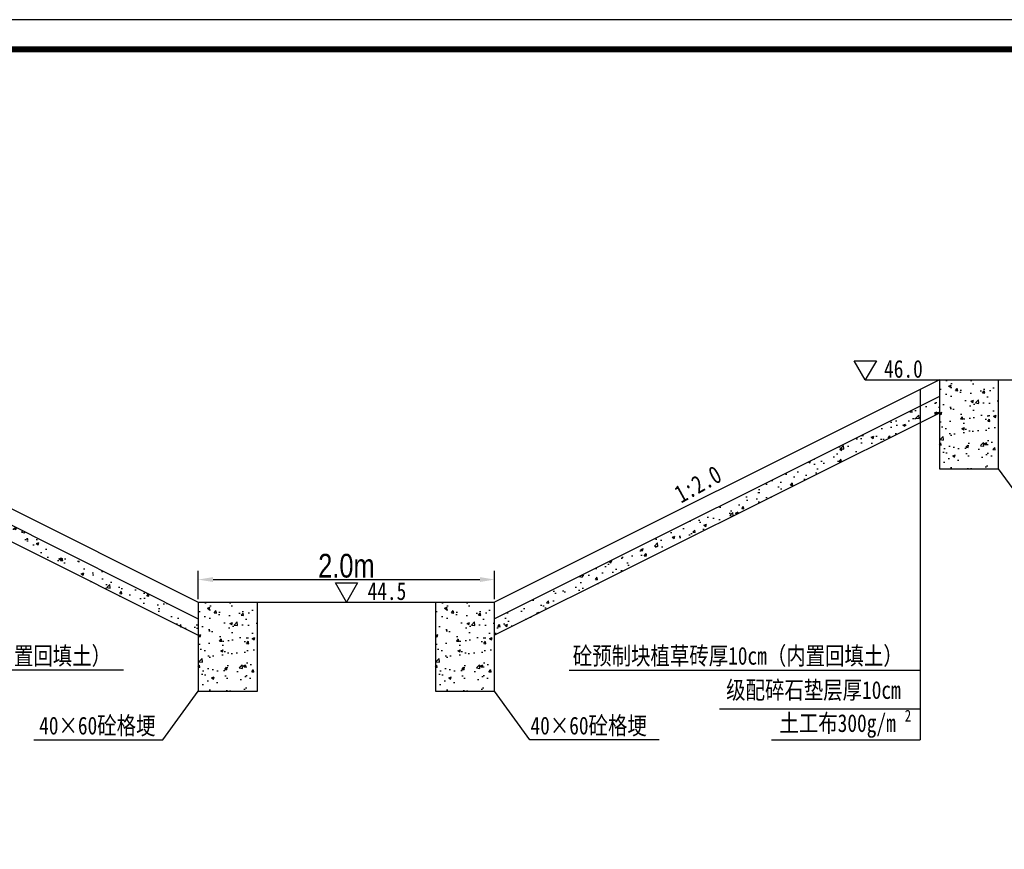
# Model space of a CAD drawing. Header units: millimetres. Extents: x 6315 to 14770, y 92 to 1587.
# Tile 7 of 12: x 6628 to 6960, y 372 to 652. Entities that reach past the tile are written whole.
import ezdxf

# ---------------------------------------------------------------- set-up
doc = ezdxf.new("R2010")
doc.units = ezdxf.units.MM
doc.layers.add('文字', color=7, linetype='Continuous')
doc.styles.add('HZTXT', font='hztxt_e.shx', dxfattribs={"width": 0.8, "bigfont": 'hztxt.shx'})
doc.styles.add('样式 1', font='SIMHEI.TTF', dxfattribs={"width": 0.8})
doc.dimstyles.get("Standard").update_dxf_attribs({"dimtxt": 2.5, "dimasz": 0.18, "dimexe": 0.18, "dimexo": 0.0625, "dimgap": 0.09, "dimtad": 0, "dimtih": 1, "dimtoh": 1, "dimdec": 4, "dimzin": 0, "dimdsep": 46, "dimtxsty": 'Standard', "dimcen": 0.09, "dimadec": 0, "dimazin": 0, "dimtfac": 1, "dimtdec": 4, "dimtofl": 0, "dimtmove": 0, "dimatfit": 3, "dimfxl": 0, "dimtolj": 1, "dimtzin": 0, "dimarcsym": 0})
pattern_1 = [(50, (-903.72, 123.804), (9.1092334, -0.796954), [0.9525, -10.4775]), (355, (-903.72, 123.804), (-1.762141, 9.552832), [0.762, -8.382]), (100.451, (-902.961, 123.738), (7.347125, 8.755834), [0.8095, -8.9045]), (46.1842, (-903.72, 126.344), (13.553952, -2.102116), [1.42875, -15.71625]), (96.6356, (-902.591, 126.169), (11.870212, 12.371278), [1.21425, -13.35675]), (351.184, (-903.72, 126.344), (11.87023, 12.371256), [1.143, -12.573]), (21, (-902.45, 125.709), (7.580744, -5.113276), [0.9525, -10.4775]), (326, (-902.45, 125.709), (3.090101, 9.209398), [0.762, -8.382]), (71.4514, (-901.819, 125.283), (10.670825, 4.096143), [0.8095, -8.9045]), (37.5, (-903.7204, 123.8043), (0.1544302, 4.227752), [0, -8.2804, 0, -8.509, 0, -8.41375]), (7.5, (-903.7204, 123.8043), (3.340983, 5.0090287), [0, -4.8514, 0, -8.0899, 0, -3.20675]), (327.5, (-906.5525, 123.8043), (6.7795298, -0.2864372), [0, -3.175, 0, -9.906, 0, -13.1445]), (317.5, (-907.8225, 123.8043), (7.406459, 1.2713246), [0, -4.1275, 0, -6.5786, 0, -9.3345])]

# ---------------------------------------------------------------- blocks, each defined once
blk = doc.blocks.new('*D119')
at = {"layer": 'Defpoints', "color": 0}
for p in [(6787.91, 462.9), (6687.91, 455.29), (6787.91, 455.29)]:
    blk.add_point(p, dxfattribs=at)
at = {"layer": '文字', "color": 0, "lineweight": -2}
for p, q in [((6687.91, 456.29), (6687.91, 465.9)), ((6787.91, 456.29), (6787.91, 465.9)), ((6692.91, 462.9), (6782.91, 462.9))]:
    blk.add_line(p, q, dxfattribs=at)
at = {"layer": '文字', "color": 0}
for points in [[(6692.91, 463.73), (6692.91, 462.07), (6687.91, 462.9)], [(6782.91, 463.73), (6782.91, 462.07), (6787.91, 462.9)]]:
    blk.add_solid(points, dxfattribs=at)
at = {"layer": '文字', "color": 0, "insert": (6737.91, 467.52), "char_height": 8, "attachment_point": 5, "style": 'HZTXT'}
blk.add_mtext('\\A1;2.0m', dxfattribs=at)

msp = doc.modelspace()

# ---------------------------------------------------------------- hatches: boundary and pattern name
h = msp.add_hatch()
h.set_pattern_fill('AR-CONC', color=256, scale=0.05, style=0)
h.set_pattern_definition([(50, (-483.72, 123.804), (9.1092334, -0.796954), [0.9525, -10.4775]), (355, (-483.72, 123.804), (-1.762141, 9.552832), [0.762, -8.382]), (100.451, (-482.961, 123.738), (7.347125, 8.755834), [0.8095, -8.9045]), (46.1842, (-483.72, 126.344), (13.553952, -2.102116), [1.42875, -15.71625]), (96.6356, (-482.591, 126.169), (11.870212, 12.371278), [1.21425, -13.35675]), (351.184, (-483.72, 126.344), (11.87023, 12.371256), [1.143, -12.573]), (21, (-482.45, 125.709), (7.580744, -5.113276), [0.9525, -10.4775]), (326, (-482.45, 125.709), (3.090101, 9.209398), [0.762, -8.382]), (71.4514, (-481.819, 125.283), (10.670825, 4.096143), [0.8095, -8.9045]), (37.5, (-483.7204, 123.8043), (0.1544302, 4.227752), [0, -8.2804, 0, -8.509, 0, -8.41375]), (7.5, (-483.7204, 123.8043), (3.340983, 5.0090287), [0, -4.8514, 0, -8.0899, 0, -3.20675]), (327.5, (-486.5525, 123.8043), (6.7795298, -0.2864372), [0, -3.175, 0, -9.906, 0, -13.1445]), (317.5, (-487.8225, 123.8043), (7.406459, 1.2713246), [0, -4.1275, 0, -6.5786, 0, -9.3345])])
h.paths.add_polyline_path([(6957.91, 530.29), (6937.91, 530.29), (6937.91, 500.29), (6957.91, 500.29)])
h = msp.add_hatch()
h.set_pattern_fill('AR-CONC', color=256, scale=0.05, style=0)
h.set_pattern_definition(pattern_1)
h.paths.add_polyline_path([(6537.91, 524.7), (6537.91, 519.11), (6687.91, 444.11), (6687.91, 449.7)])
h = msp.add_hatch()
h.set_pattern_fill('AR-CONC', color=256, scale=0.05, style=0)
h.set_pattern_definition(pattern_1)
h.paths.add_polyline_path([(6937.91, 519.11), (6937.91, 524.7), (6787.91, 449.7), (6787.91, 444.11)])
h = msp.add_hatch()
h.set_pattern_fill('AR-CONC', color=256, scale=0.05, style=0)
h.set_pattern_definition([(50, (-733.72, 48.804), (9.1092334, -0.796954), [0.9525, -10.4775]), (355, (-733.72, 48.804), (-1.762141, 9.552832), [0.762, -8.382]), (100.451, (-732.961, 48.738), (7.347125, 8.755834), [0.8095, -8.9045]), (46.1842, (-733.72, 51.344), (13.553952, -2.102116), [1.42875, -15.71625]), (96.6356, (-732.591, 51.169), (11.870212, 12.371278), [1.21425, -13.35675]), (351.184, (-733.72, 51.344), (11.87023, 12.371256), [1.143, -12.573]), (21, (-732.45, 50.709), (7.580744, -5.113276), [0.9525, -10.4775]), (326, (-732.45, 50.709), (3.090101, 9.209398), [0.762, -8.382]), (71.4514, (-731.819, 50.283), (10.670825, 4.096143), [0.8095, -8.9045]), (37.5, (-733.7204, 48.8043), (0.1544302, 4.227752), [0, -8.2804, 0, -8.509, 0, -8.41375]), (7.5, (-733.7204, 48.8043), (3.340983, 5.0090287), [0, -4.8514, 0, -8.0899, 0, -3.20675]), (327.5, (-736.5525, 48.8043), (6.7795298, -0.2864372), [0, -3.175, 0, -9.906, 0, -13.1445]), (317.5, (-737.8225, 48.8043), (7.406459, 1.2713246), [0, -4.1275, 0, -6.5786, 0, -9.3345])])
h.paths.add_polyline_path([(6707.91, 455.29), (6687.91, 455.29), (6687.91, 425.29), (6707.91, 425.29)])
h = msp.add_hatch()
h.set_pattern_fill('AR-CONC', color=256, scale=0.05, style=0)
h.set_pattern_definition([(50, (-653.72, 48.804), (9.1092334, -0.796954), [0.9525, -10.4775]), (355, (-653.72, 48.804), (-1.762141, 9.552832), [0.762, -8.382]), (100.451, (-652.961, 48.738), (7.347125, 8.755834), [0.8095, -8.9045]), (46.1842, (-653.72, 51.344), (13.553952, -2.102116), [1.42875, -15.71625]), (96.6356, (-652.591, 51.169), (11.870212, 12.371278), [1.21425, -13.35675]), (351.184, (-653.72, 51.344), (11.87023, 12.371256), [1.143, -12.573]), (21, (-652.45, 50.709), (7.580744, -5.113276), [0.9525, -10.4775]), (326, (-652.45, 50.709), (3.090101, 9.209398), [0.762, -8.382]), (71.4514, (-651.819, 50.283), (10.670825, 4.096143), [0.8095, -8.9045]), (37.5, (-653.7204, 48.8043), (0.1544302, 4.227752), [0, -8.2804, 0, -8.509, 0, -8.41375]), (7.5, (-653.7204, 48.8043), (3.340983, 5.0090287), [0, -4.8514, 0, -8.0899, 0, -3.20675]), (327.5, (-656.5525, 48.8043), (6.7795298, -0.2864372), [0, -3.175, 0, -9.906, 0, -13.1445]), (317.5, (-657.8225, 48.8043), (7.406459, 1.2713246), [0, -4.1275, 0, -6.5786, 0, -9.3345])])
h.paths.add_polyline_path([(6787.91, 455.29), (6767.91, 455.29), (6767.91, 425.29), (6787.91, 425.29)])

# ---------------------------------------------------------------- linework, layer by layer
for p, q in [((6537.91, 530.29), (6687.91, 455.29)), ((6937.91, 530.29), (6787.91, 455.29)), ((6537.91, 524.7), (6687.91, 449.7)), ((6937.91, 524.7), (6787.91, 449.7)), ((6537.91, 519.11), (6687.91, 444.11)), ((6937.91, 519.11), (6787.91, 444.11))]:
    msp.add_line(p, q)
msp.add_lwpolyline([(6314.73, 91.86), (7128.73, 91.86), (7128.73, 651.86), (6314.73, 651.86)], close=True)
at = {"const_width": 2}
msp.add_lwpolyline([(6364.73, 641.86), (7118.73, 641.86), (7118.73, 101.86), (6364.73, 101.86), (6364.73, 641.86)], dxfattribs=at)
for points in [[(6912.91, 530.29), (6937.91, 530.29)], [(6937.91, 530.29), (7037.91, 530.29)], [(6937.91, 530.29), (6937.91, 500.29), (6957.91, 500.29), (6957.91, 530.29)], [(6937.91, 530.29), (6937.91, 500.29), (6957.91, 500.29), (6957.91, 530.29)], [(6687.91, 455.29), (6787.91, 455.29)], [(6687.91, 455.29), (6687.91, 425.29), (6707.91, 425.29), (6707.91, 455.29)], [(6687.91, 455.29), (6687.91, 425.29), (6707.91, 425.29), (6707.91, 455.29)], [(6767.91, 455.29), (6767.91, 425.29), (6787.91, 425.29), (6787.91, 455.29)], [(6767.91, 455.29), (6767.91, 425.29), (6787.91, 425.29), (6787.91, 455.29)]]:
    msp.add_lwpolyline(points)
at = {"layer": '文字'}
for p, q in [((6931.49, 527.08), (6931.49, 408.78)), ((6969.81, 483.78), (6957.91, 500.29)), ((6662.74, 432.33), (6544.33, 432.33)), ((6813.08, 432.33), (6931.49, 432.33)), ((6676.01, 408.78), (6687.91, 425.29)), ((6799.81, 408.78), (6787.91, 425.29)), ((6863.78, 419.28), (6931.49, 419.28)), ((6632.43, 408.78), (6676.01, 408.78)), ((6843.39, 408.78), (6799.81, 408.78)), ((6881.33, 408.78), (6931.49, 408.78))]:
    msp.add_line(p, q, dxfattribs=at)
for points in [[(6912.91, 530.29), (6909.17, 536.77), (6916.65, 536.77)], [(6737.91, 455.29), (6734.17, 461.77), (6741.65, 461.77)]]:
    msp.add_lwpolyline(points, close=True, dxfattribs=at)

# ---------------------------------------------------------------- texts
at = {"layer": '文字', "color": 0, "lineweight": -2, "style": '样式 1', "width": 0.8}
for s, p in [('46.0', (6919.25, 531.02)), ('44.5', (6745.04, 456.02)), ('40×60砼格埂', (6800, 410.63))]:
    msp.add_text(s, height=6, dxfattribs=at).set_placement(p)
for s, height, rotation, p in [('1:2.0', 6, 28.9269, (6850.76, 488.53)), ('砼预制块植草砖厚10cm（内置回填土）', 6, 360, (6547.24, 434.18)), ('砼预制块植草砖厚10cm（内置回填土）', 6, 0, (6814.28, 434.18)), ('级配碎石垫层厚10cm', 6, 0, (6865.99, 422.63)), ('2', 4, 0, (6926.23, 414.94)), ('40×60砼格埂', 6, 0, (6634.27, 410.63)), ('土工布300g/m', 6, 0, (6883.97, 411.46))]:
    msp.add_text(s, height=height, rotation=rotation, dxfattribs=at).set_placement(p)

# ---------------------------------------------------------------- dimensions: what is measured, and where the dimension line sits
at = {"layer": '文字'}
dim = msp.add_linear_dim(base=(6787.91, 462.9), p1=(6687.91, 455.29), p2=(6787.91, 455.29), text='2.0m', dimstyle='Standard', override={"dimtxt": 8, "dimasz": 5, "dimexe": 3, "dimexo": 1, "dimgap": 0.625, "dimtad": 1, "dimtih": 0, "dimtoh": 0, "dimdec": 0, "dimlfac": 10, "dimzin": 8, "dimtxsty": 'HZTXT', "dimcen": 2.5, "dimtdec": 0, "dimtofl": 1, "dimtmove": 2}, dxfattribs=at)
dim.commit()
dim.dimension.update_dxf_attribs({"geometry": '*D119', "text_midpoint": (6737.91, 467.52)})

doc.saveas('drawing.dxf')
